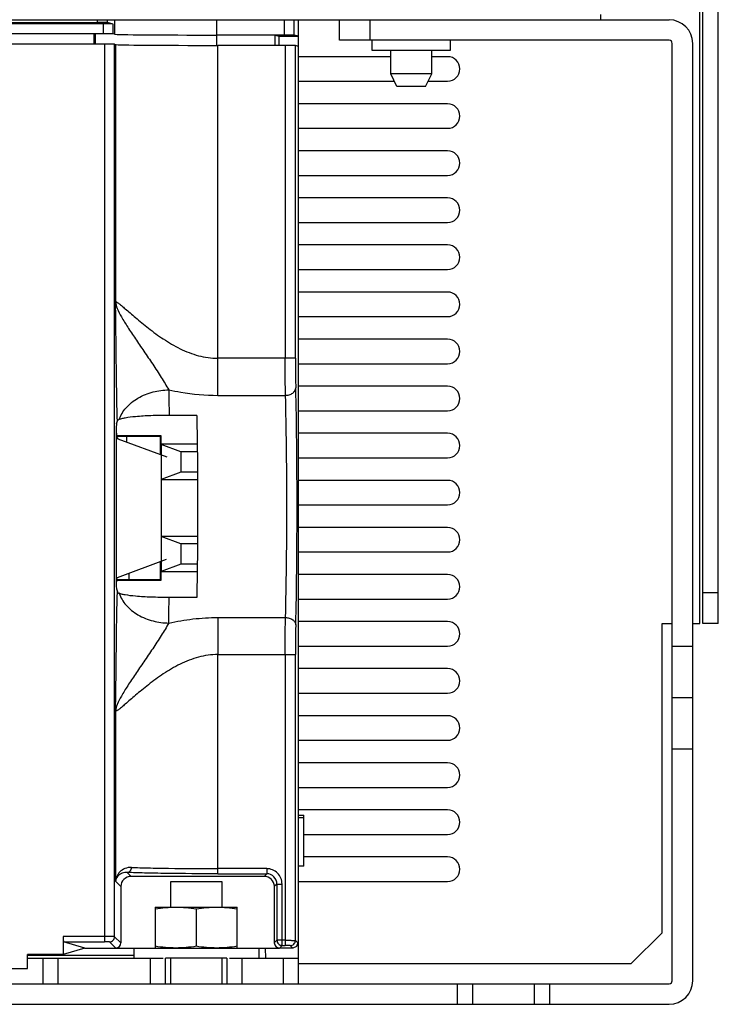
# Model space of a CAD drawing. Header units: millimetres. Extents: x 41 to 336, y 109 to 408.
# Tile 7 of 9: x 267 to 335, y 109 to 205. Entities that reach past the tile are written whole.
import ezdxf

# ---------------------------------------------------------------- set-up
doc = ezdxf.new("R2010")
doc.units = ezdxf.units.MM
doc.header["$LTSCALE"] = 33.893501
doc.layers.get('0').update_dxf_attribs({"linetype": 'CONTINUOUS'})

msp = doc.modelspace()

# ---------------------------------------------------------------- linework, layer by layer
at = {"color": 7, "linetype": 'Continuous'}
for p, q in [((333.446, 146.305), (333.446, 391.005)), ((333.746, 146.305), (333.746, 391.005)), ((335.246, 146.305), (335.246, 391.005)), ((48.046, 205.305), (330.446, 205.305)), ((103.917, 205.045), (274.576, 205.045)), ((274.576, 205.305), (274.576, 205.045)), ((275.576, 205.037), (275.576, 205.305)), ((276.134, 204.897), (275.576, 205.037)), ((276.252, 205.305), (276.252, 203.903)), ((286.246, 203.819), (286.246, 205.305)), ((292.827, 205.305), (292.827, 203.819)), ((293.826, 203.81), (293.826, 205.305)), ((294.246, 111.105), (294.246, 205.305)), ((298.246, 203.305), (298.246, 205.305)), ((301.246, 203.305), (301.246, 205.305)), ((323.746, 205.833), (323.746, 205.305)), ((275.135, 204.905), (103.358, 204.905)), ((275.135, 204.905), (275.135, 203.941)), ((276.134, 203.933), (276.134, 204.897)), ((275.135, 203.941), (103.358, 203.941)), ((274.266, 202.932), (274.266, 203.924)), ((274.354, 203.902), (274.354, 202.932)), ((276.252, 203.903), (276.134, 203.933)), ((292.827, 203.819), (286.246, 203.819)), ((286.246, 202.81), (286.246, 203.802)), ((291.958, 203.802), (292.345, 203.705)), ((291.958, 202.81), (291.958, 203.802)), ((292.345, 203.705), (294.246, 203.705)), ((292.345, 202.81), (292.345, 203.705)), ((294.246, 203.705), (293.826, 203.81)), ((330.446, 203.305), (298.246, 203.305)), ((301.446, 202.305), (301.446, 203.305)), ((309.046, 203.305), (309.046, 202.305)), ((275.272, 202.932), (103.221, 202.932)), ((275.272, 202.932), (275.272, 115.226)), ((276.272, 202.924), (276.358, 202.895)), ((276.272, 115.713), (276.272, 202.924)), ((276.358, 202.895), (276.358, 177.739)), ((292.932, 202.81), (286.355, 202.81)), ((286.355, 168.612), (286.355, 202.81)), ((292.932, 202.81), (292.932, 172.232)), ((294.22, 202.705), (293.931, 202.802)), ((293.931, 172.232), (293.931, 202.802)), ((294.22, 115.153), (294.22, 202.705)), ((309.046, 202.305), (301.446, 202.305)), ((303.246, 200.015), (303.246, 202.305)), ((307.246, 200.015), (307.246, 202.305)), ((330.746, 111.405), (330.746, 203.005)), ((332.746, 111.405), (332.746, 203.005)), ((303.246, 201.705), (294.246, 201.705)), ((308.796, 201.705), (307.246, 201.705)), ((294.246, 199.305), (303.593, 199.305)), ((307.246, 200.015), (303.246, 200.015)), ((303.836, 198.805), (303.246, 200.015)), ((306.656, 198.805), (307.246, 200.015)), ((306.9, 199.305), (308.796, 199.305)), ((306.656, 198.805), (303.836, 198.805)), ((308.796, 197.105), (294.246, 197.105)), ((294.246, 194.705), (308.796, 194.705)), ((308.796, 192.505), (294.246, 192.505)), ((294.246, 190.105), (308.796, 190.105)), ((308.796, 187.905), (294.246, 187.905)), ((294.246, 185.505), (308.796, 185.505)), ((308.796, 183.305), (294.246, 183.305)), ((294.246, 180.905), (308.796, 180.905)), ((308.796, 178.705), (294.246, 178.705)), ((294.246, 176.305), (308.796, 176.305)), ((308.796, 174.105), (294.246, 174.105)), ((293.931, 172.232), (286.355, 172.232)), ((294.246, 171.705), (308.796, 171.705)), ((308.796, 169.505), (294.246, 169.505)), ((286.355, 168.612), (292.964, 168.612)), ((284.298, 166.654), (281.595, 166.654)), ((294.246, 167.105), (308.796, 167.105)), ((276.447, 165.813), (276.535, 166.108)), ((276.43, 165.093), (276.43, 150.268)), ((280.81, 164.658), (276.469, 164.658)), ((280.746, 164.594), (276.48, 164.594)), ((277.471, 164.045), (277.461, 164.594)), ((280.746, 162.832), (280.746, 164.594)), ((280.81, 163.833), (280.81, 164.658)), ((308.796, 164.905), (294.246, 164.905)), ((276.586, 164.372), (281.357, 162.606)), ((284.339, 163.833), (280.81, 163.833)), ((280.811, 163.81), (280.81, 163.833)), ((280.811, 163.81), (280.81, 160.401)), ((282.746, 163.105), (280.811, 163.81)), ((284.344, 163.105), (282.746, 163.105)), ((282.746, 163.105), (282.746, 161.105)), ((294.246, 162.505), (308.796, 162.505)), ((282.746, 161.105), (280.81, 160.401)), ((284.358, 161.105), (282.746, 161.105)), ((280.809, 160.377), (280.807, 154.833)), ((280.81, 160.401), (280.809, 160.377)), ((280.809, 160.377), (284.364, 160.377)), ((308.796, 160.305), (294.246, 160.305)), ((294.246, 157.905), (308.796, 157.905)), ((308.796, 155.705), (294.246, 155.705)), ((284.362, 154.833), (280.807, 154.833)), ((280.809, 154.81), (280.807, 154.833)), ((280.809, 154.81), (280.808, 151.4)), ((282.746, 154.105), (280.809, 154.81)), ((284.356, 154.105), (282.746, 154.105)), ((282.746, 154.105), (282.746, 152.105)), ((294.246, 153.305), (308.796, 153.305)), ((276.55, 150.825), (281.336, 152.598)), ((280.746, 150.613), (280.746, 152.379)), ((282.746, 152.105), (280.808, 151.4)), ((284.342, 152.105), (282.746, 152.105)), ((277.705, 150.613), (277.694, 151.249)), ((280.808, 151.4), (280.807, 151.377)), ((284.336, 151.377), (280.807, 151.377)), ((280.807, 150.553), (280.807, 151.377)), ((308.796, 151.105), (294.246, 151.105)), ((276.43, 150.613), (280.746, 150.613)), ((276.43, 150.553), (280.807, 150.553)), ((280.746, 150.613), (280.807, 150.553)), ((276.443, 149.711), (276.535, 149.403)), ((335.246, 149.305), (333.746, 149.305)), ((284.298, 148.856), (281.595, 148.856)), ((294.246, 148.705), (308.796, 148.705)), ((286.355, 146.898), (292.964, 146.898)), ((286.355, 146.898), (286.355, 143.279)), ((308.796, 146.505), (294.246, 146.505)), ((329.746, 146.305), (330.746, 146.305)), ((329.746, 116.105), (329.746, 146.305)), ((332.746, 146.305), (333.446, 146.305)), ((335.246, 146.305), (333.746, 146.305)), ((294.246, 144.105), (308.796, 144.105)), ((330.746, 144.105), (332.746, 144.105)), ((286.355, 143.279), (293.931, 143.279)), ((286.355, 121.86), (286.355, 143.279)), ((292.932, 143.279), (292.932, 114.86)), ((293.931, 115.347), (293.931, 143.279)), ((308.796, 141.905), (294.246, 141.905)), ((294.246, 139.505), (308.796, 139.505)), ((330.746, 139.08), (332.746, 139.08)), ((276.358, 137.771), (276.358, 121.128)), ((308.796, 137.305), (294.246, 137.305)), ((294.246, 134.905), (308.796, 134.905)), ((330.746, 134.08), (332.746, 134.08)), ((308.796, 132.705), (294.246, 132.705)), ((294.246, 130.305), (308.796, 130.305)), ((308.796, 128.105), (294.246, 128.105)), ((294.246, 127.599), (294.746, 127.599)), ((294.246, 127.355), (294.746, 127.355)), ((294.746, 122.618), (294.746, 127.592)), ((294.746, 125.705), (308.796, 125.705)), ((308.796, 123.505), (294.746, 123.505)), ((291.128, 122.36), (286.355, 122.36)), ((291.128, 122.36), (291.128, 121.86)), ((294.746, 122.618), (294.246, 122.605)), ((277.498, 121.987), (277.88, 121.605)), ((290.873, 121.605), (277.88, 121.605)), ((286.354, 121.86), (291.128, 121.86)), ((290.873, 121.605), (291.128, 121.86)), ((276.88, 120.606), (276.358, 121.128)), ((276.88, 120.606), (276.88, 115.105)), ((281.746, 121.105), (286.746, 121.105)), ((281.746, 118.605), (281.746, 121.105)), ((286.746, 121.105), (286.746, 118.605)), ((292.127, 120.86), (291.873, 120.606)), ((291.873, 120.606), (291.873, 115.105)), ((292.127, 120.86), (292.627, 120.86)), ((292.127, 120.86), (292.127, 115.36)), ((292.627, 114.86), (292.627, 120.86)), ((294.246, 121.105), (308.796, 121.105)), ((280.246, 118.605), (288.246, 118.605)), ((280.246, 118.605), (280.246, 114.605)), ((284.246, 118.44), (284.246, 114.771)), ((288.246, 114.605), (288.246, 118.605)), ((275.272, 115.726), (271.246, 115.726)), ((271.246, 115.726), (271.246, 113.972)), ((276.272, 115.713), (276.88, 115.105)), ((326.746, 113.105), (329.746, 116.105)), ((273.364, 114.605), (271.246, 113.972)), ((271.289, 115.226), (275.272, 115.226)), ((273.364, 114.605), (271.289, 115.226)), ((273.364, 114.605), (292.345, 114.605)), ((276.38, 114.605), (275.772, 115.214)), ((278.146, 114.605), (278.146, 113.605)), ((290.346, 114.605), (290.346, 113.605)), ((290.991, 114.605), (291.009, 113.605)), ((291.873, 115.105), (292.127, 115.36)), ((292.932, 115.36), (292.127, 115.36)), ((292.627, 114.86), (292.373, 114.605)), ((293.673, 114.605), (292.373, 114.605)), ((292.627, 114.86), (292.932, 114.86)), ((293.673, 114.605), (293.432, 114.847)), ((294.026, 114.752), (293.673, 114.605)), ((293.931, 115.347), (294.173, 115.106)), ((294.173, 115.106), (294.026, 114.752)), ((294.026, 114.752), (294.074, 114.799)), ((294.074, 114.799), (294.22, 115.153)), ((294.173, 115.106), (294.22, 115.153)), ((271.246, 113.972), (267.746, 113.972)), ((267.746, 112.605), (267.746, 113.972)), ((278.146, 113.873), (267.746, 113.873)), ((267.746, 113.605), (280.999, 113.605)), ((269.246, 113.605), (269.246, 111.105)), ((270.746, 111.105), (270.746, 113.605)), ((279.746, 113.605), (279.746, 111.105)), ((287.246, 113.605), (281.246, 113.605)), ((281.246, 111.105), (281.246, 113.605)), ((281.746, 111.105), (281.746, 113.605)), ((286.746, 113.605), (286.746, 111.105)), ((287.246, 113.605), (287.246, 111.105)), ((287.494, 113.605), (294.246, 113.605)), ((288.746, 111.105), (288.746, 113.605)), ((292.746, 113.605), (292.746, 111.105)), ((110.746, 112.605), (267.746, 112.605)), ((294.246, 113.105), (326.746, 113.105)), ((48.046, 111.105), (330.446, 111.105)), ((309.746, 111.105), (309.746, 109.105)), ((311.246, 111.105), (311.246, 109.105)), ((317.246, 111.105), (317.246, 109.105)), ((318.746, 111.105), (318.746, 109.105)), ((48.046, 109.105), (330.446, 109.105))]:
    msp.add_line(p, q, dxfattribs=at)
for centre, radius, start, end in [((330.446, 203.005), 2.3, 0, 90), ((330.446, 203.005), 0.3, 0, 90), ((308.796, 200.505), 1.2, 270, 90), ((308.796, 195.905), 1.2, 270, 90), ((308.796, 191.305), 1.2, 270, 90), ((308.796, 186.705), 1.2, 270, 90), ((308.796, 182.105), 1.2, 270, 90), ((308.796, 177.505), 1.2, 270, 90), ((308.796, 172.905), 1.2, 270, 90), ((308.796, 168.305), 1.2, 270, 90), ((308.796, 163.705), 1.2, 270, 90), ((308.796, 159.105), 1.2, 270, 90), ((308.796, 154.505), 1.2, 270, 90), ((308.796, 149.905), 1.2, 270, 90), ((-40.453, 152.885), 322.073, 358.83986, 359.28337), ((308.796, 145.305), 1.2, 270, 90), ((308.796, 140.705), 1.2, 270, 90), ((308.796, 136.105), 1.2, 270, 90), ((308.796, 131.505), 1.2, 270, 90), ((308.796, 126.905), 1.2, 270, 90), ((308.796, 122.305), 1.2, 270, 90), ((291.128, 120.86), 1.499, 359.99402, 90.006), ((330.446, 111.405), 2.3, 270, 360), ((330.446, 111.405), 0.3, 270, 360)]:
    msp.add_arc(centre, radius, start, end, dxfattribs=at)
for centre, major_axis, ratio, start_param, end_param in [((274.576, 205.036), (1, 0), 0.008727, 0.034907, 1.570796), ((275.135, 204.897), (1, 0), 0.008727, 0.034907, 1.570796), ((275.135, 203.932), (1, 0), 0.008727, 0.034907, 1.570796), ((286.246, 203.906), (10, 0), 0.008727, -3.106686, -1.570796), ((292.827, 203.81), (1, 0), 0.008727, 0.034907, 1.570796), ((275.272, 202.923), (1, 0), 0.008727, 0.02618, 1.570796), ((286.355, 202.897), (10, 0), 0.008727, -3.115413, -1.570796), ((292.932, 202.801), (1, 0), 0.008727, 0.02618, 1.570796), ((276.449, 165.093), (0, 0.723), 0.026186, 0.087266, 1.570796), ((276.601, 165.093), (0, 0.723), 0.236248, -4.712389, -3.228859), ((276.562, 150.268), (0, 0.559), 0.236248, 0.087266, 1.570786), ((276.444, 150.268), (0, 0.559), 0.026186, 1.570786, 3.054326), ((277.88, 120.605), (0.708, -0.708), 0.999315, 2.356537, 3.926648), ((290.873, 120.605), (0.708, 0.708), 0.999315, -0.785056, 0.785056), ((271.29, 115.726), (0, 0.5), 0.087489, 1.570796, 3.115413), ((276.38, 115.106), (-0.354, 0.354), 0.999315, 2.356537, 3.926648), ((292.373, 115.106), (0.354, 0.354), 0.999315, 2.356537, 3.926648)]:
    msp.add_ellipse(centre, major_axis=major_axis, ratio=ratio, start_param=start_param, end_param=end_param, dxfattribs=at)
for points, knots in [([(276.358, 177.739), (276.369, 177.765), (276.457, 177.739), (276.532, 177.69), (276.646, 177.614), (276.778, 177.511), (277.007, 177.327), (277.342, 177.041), (277.804, 176.643), (278.335, 176.186), (278.93, 175.688), (279.819, 174.974), (281.037, 174.08), (282.65, 173.123), (284.434, 172.414), (285.717, 172.232), (286.355, 172.232)], [0, 0, 0, 0, 0.007185, 0.015283, 0.026624, 0.041153, 0.058697, 0.101992, 0.154805, 0.215484, 0.282465, 0.354437, 0.508812, 0.671108, 0.835796, 1, 1, 1, 1]), ([(276.535, 166.108), (276.51, 167.096), (276.463, 169.612), (276.419, 173.489), (276.384, 176.378), (276.358, 177.739)], [0, 0, 0, 0, 0.254874, 0.649044, 1, 1, 1, 1]), ([(276.358, 177.739), (276.376, 177.52), (276.541, 177.01), (276.971, 176.202), (277.577, 175.225), (278.315, 174.113), (279.135, 172.91), (279.991, 171.66), (280.813, 170.406), (281.317, 169.558), (281.555, 169.147)], [0, 0, 0, 0, 0.065349, 0.156705, 0.272861, 0.407384, 0.55383, 0.706405, 0.858564, 1, 1, 1, 1]), ([(292.964, 168.612), (292.959, 168.868), (292.938, 170.074), (292.932, 171.281), (292.932, 172.232)], [0, 0, 0, 0, 0.211925, 1, 1, 1, 1]), ([(293.931, 172.232), (293.931, 171.964), (293.934, 170.999), (293.945, 170.033), (293.964, 169.336)], [0, 0, 0, 0, 0.277533, 1, 1, 1, 1]), ([(276.717, 166.245), (276.861, 166.664), (277.364, 167.497), (278.542, 168.429), (279.996, 169.005), (281.043, 169.14), (281.555, 169.147)], [0, 0, 0, 0, 0.222681, 0.475245, 0.742404, 1, 1, 1, 1]), ([(281.555, 169.147), (281.559, 168.956), (281.574, 168.125), (281.587, 167.294), (281.595, 166.654)], [0, 0, 0, 0, 0.229775, 1, 1, 1, 1]), ([(281.555, 169.147), (281.944, 169.063), (283.526, 168.757), (285.141, 168.613), (286.355, 168.612)], [0, 0, 0, 0, 0.246944, 1, 1, 1, 1]), ([(292.964, 168.612), (293.087, 168.614), (293.335, 168.65), (293.665, 168.803), (293.9, 169.043), (293.962, 169.245), (293.964, 169.336)], [0, 0, 0, 0, 0.273568, 0.550725, 0.796275, 1, 1, 1, 1]), ([(292.964, 146.898), (293.013, 148.548), (293.075, 152.167), (293.105, 157.755), (293.075, 163.344), (293.013, 166.963), (292.964, 168.612)], [0, 0, 0, 0, 0.228001, 0.499999, 0.771998, 1, 1, 1, 1]), ([(293.964, 146.174), (294.012, 147.934), (294.074, 151.795), (294.104, 157.755), (294.074, 163.716), (294.012, 167.576), (293.964, 169.336)], [0, 0, 0, 0, 0.228041, 0.5, 0.771959, 1, 1, 1, 1]), ([(281.595, 166.654), (281.001, 166.654), (279.909, 166.635), (278.471, 166.552), (277.514, 166.447), (276.981, 166.336), (276.792, 166.278), (276.717, 166.245)], [0, 0, 0, 0, 0.363189, 0.667075, 0.879626, 0.950427, 1, 1, 1, 1]), ([(284.298, 166.654), (284.355, 163.688), (284.394, 157.755), (284.355, 151.822), (284.298, 148.856)], [0, 0, 0, 0, 0.5, 1, 1, 1, 1]), ([(276.717, 166.245), (276.674, 166.226), (276.605, 166.193), (276.544, 166.136), (276.535, 166.108)], [0, 0, 0, 0, 0.613567, 1, 1, 1, 1]), ([(276.358, 137.771), (276.375, 138.656), (276.432, 142.533), (276.458, 146.411), (276.535, 149.403)], [0, 0, 0, 0, 0.22808, 1, 1, 1, 1]), ([(276.535, 149.403), (276.544, 149.374), (276.605, 149.317), (276.674, 149.284), (276.717, 149.265)], [0, 0, 0, 0, 0.386482, 1, 1, 1, 1]), ([(276.717, 149.266), (276.861, 148.846), (277.364, 148.014), (278.541, 147.082), (279.996, 146.506), (281.042, 146.37), (281.554, 146.364)], [0, 0, 0, 0, 0.222701, 0.475268, 0.742416, 1, 1, 1, 1]), ([(281.595, 148.856), (281.001, 148.856), (279.909, 148.875), (278.471, 148.958), (277.514, 149.064), (276.981, 149.175), (276.792, 149.233), (276.717, 149.265)], [0, 0, 0, 0, 0.363187, 0.667073, 0.879626, 0.950428, 1, 1, 1, 1]), ([(281.554, 146.364), (281.327, 145.947), (280.808, 145.108), (279.993, 143.851), (279.136, 142.602), (278.315, 141.399), (277.578, 140.287), (276.972, 139.31), (276.54, 138.502), (276.376, 137.991), (276.358, 137.771)], [0, 0, 0, 0, 0.141386, 0.293465, 0.445998, 0.592404, 0.726955, 0.843105, 0.934465, 1, 1, 1, 1]), ([(281.554, 146.364), (282.336, 146.533), (283.929, 146.803), (285.542, 146.898), (286.355, 146.898)], [0, 0, 0, 0, 0.496337, 1, 1, 1, 1]), ([(292.932, 143.279), (292.932, 143.614), (292.935, 144.82), (292.945, 146.027), (292.964, 146.898)], [0, 0, 0, 0, 0.277537, 1, 1, 1, 1]), ([(292.964, 146.898), (293.087, 146.897), (293.335, 146.861), (293.665, 146.708), (293.9, 146.468), (293.962, 146.266), (293.964, 146.174)], [0, 0, 0, 0, 0.273568, 0.550725, 0.796275, 1, 1, 1, 1]), ([(293.964, 146.174), (293.958, 145.97), (293.938, 145.005), (293.931, 144.04), (293.931, 143.279)], [0, 0, 0, 0, 0.211933, 1, 1, 1, 1]), ([(286.355, 143.279), (285.717, 143.279), (284.434, 143.097), (282.65, 142.388), (281.037, 141.431), (279.819, 140.537), (278.93, 139.823), (278.336, 139.325), (277.804, 138.868), (277.343, 138.47), (277.007, 138.184), (276.778, 137.999), (276.646, 137.897), (276.532, 137.821), (276.457, 137.772), (276.369, 137.746), (276.358, 137.772)], [0, 0, 0, 0, 0.164201, 0.328877, 0.491173, 0.645559, 0.717531, 0.784509, 0.845187, 0.897999, 0.941296, 0.958842, 0.973372, 0.984713, 0.992811, 1, 1, 1, 1]), ([(277.92, 122.487), (277.695, 122.496), (277.266, 122.419), (276.764, 122.076), (276.456, 121.629), (276.37, 121.292), (276.358, 121.128)], [0, 0, 0, 0, 0.297248, 0.552146, 0.782846, 1, 1, 1, 1]), ([(277.498, 121.987), (277.551, 121.988), (277.665, 122.016), (277.854, 122.169), (277.918, 122.363), (277.92, 122.487)], [0, 0, 0, 0, 0.222539, 0.476443, 1, 1, 1, 1]), ([(277.92, 122.487), (278.453, 122.464), (279.661, 122.427), (282.472, 122.373), (284.751, 122.36), (286.355, 122.36)], [0, 0, 0, 0, 0.189666, 0.429713, 1, 1, 1, 1]), ([(277.498, 121.987), (277.337, 121.997), (277.035, 121.953), (276.671, 121.739), (276.44, 121.454), (276.37, 121.234), (276.358, 121.128)], [0, 0, 0, 0, 0.309739, 0.568066, 0.793747, 1, 1, 1, 1]), ([(286.354, 121.86), (284.67, 121.86), (282.277, 121.873), (279.325, 121.927), (278.057, 121.964), (277.498, 121.987)], [0, 0, 0, 0, 0.570285, 0.8105, 1, 1, 1, 1]), ([(292.127, 120.86), (292.127, 121.115), (291.914, 121.647), (291.383, 121.86), (291.128, 121.86)], [0, 0, 0, 0, 0.500033, 1, 1, 1, 1]), ([(280.246, 118.44), (280.577, 118.491), (281.242, 118.575), (281.912, 118.605), (282.246, 118.605)], [0, 0, 0, 0, 0.500417, 1, 1, 1, 1]), ([(282.246, 118.605), (282.581, 118.605), (283.251, 118.575), (283.915, 118.491), (284.246, 118.44)], [0, 0, 0, 0, 0.499583, 1, 1, 1, 1]), ([(284.246, 118.44), (284.577, 118.491), (285.242, 118.575), (285.912, 118.605), (286.246, 118.605)], [0, 0, 0, 0, 0.500417, 1, 1, 1, 1]), ([(286.246, 118.605), (286.581, 118.605), (287.251, 118.575), (287.915, 118.491), (288.246, 118.44)], [0, 0, 0, 0, 0.499583, 1, 1, 1, 1]), ([(276.272, 115.713), (276.265, 115.717), (276.235, 115.714), (276.178, 115.72), (276.084, 115.72), (275.961, 115.723), (275.813, 115.724), (275.58, 115.726), (275.398, 115.726), (275.272, 115.726)], [0, 0, 0, 0, 0.023772, 0.083653, 0.177682, 0.302105, 0.45247, 0.623314, 1, 1, 1, 1]), ([(275.772, 115.214), (275.9, 115.214), (276.165, 115.32), (276.272, 115.586), (276.272, 115.713)], [0, 0, 0, 0, 0.499866, 1, 1, 1, 1]), ([(275.772, 115.214), (275.769, 115.216), (275.753, 115.215), (275.725, 115.22), (275.678, 115.221), (275.617, 115.223), (275.543, 115.224), (275.426, 115.226), (275.335, 115.226), (275.272, 115.226)], [0, 0, 0, 0, 0.024131, 0.084103, 0.178128, 0.302492, 0.452754, 0.623494, 1, 1, 1, 1]), ([(282.246, 114.605), (281.912, 114.605), (281.242, 114.636), (280.577, 114.72), (280.246, 114.771)], [0, 0, 0, 0, 0.499583, 1, 1, 1, 1]), ([(284.246, 114.771), (283.915, 114.72), (283.251, 114.636), (282.581, 114.605), (282.246, 114.605)], [0, 0, 0, 0, 0.500417, 1, 1, 1, 1]), ([(286.246, 114.605), (285.912, 114.605), (285.242, 114.636), (284.577, 114.72), (284.246, 114.771)], [0, 0, 0, 0, 0.499583, 1, 1, 1, 1]), ([(288.246, 114.771), (287.915, 114.72), (287.251, 114.636), (286.581, 114.605), (286.246, 114.605)], [0, 0, 0, 0, 0.500417, 1, 1, 1, 1]), ([(292.932, 115.36), (293.057, 115.36), (293.24, 115.359), (293.472, 115.357), (293.621, 115.356), (293.744, 115.354), (293.837, 115.354), (293.895, 115.348), (293.924, 115.35), (293.931, 115.347)], [0, 0, 0, 0, 0.376684, 0.547529, 0.697895, 0.822318, 0.916348, 0.976229, 1, 1, 1, 1]), ([(293.432, 114.847), (293.429, 114.85), (293.413, 114.849), (293.385, 114.853), (293.338, 114.854), (293.277, 114.856), (293.202, 114.858), (293.086, 114.859), (292.995, 114.86), (292.932, 114.86)], [0, 0, 0, 0, 0.024132, 0.084107, 0.178134, 0.302498, 0.45276, 0.623499, 1, 1, 1, 1]), ([(293.432, 114.847), (293.559, 114.847), (293.825, 114.954), (293.931, 115.219), (293.931, 115.347)], [0, 0, 0, 0, 0.499866, 1, 1, 1, 1])]:
    msp.add_open_spline(points, degree=3, knots=knots, dxfattribs=at)
msp.add_open_spline([(292.127, 115.36), (292.127, 115.232), (292.234, 114.967), (292.5, 114.86), (292.627, 114.86)], degree=3, dxfattribs=at)

doc.saveas('drawing.dxf')
